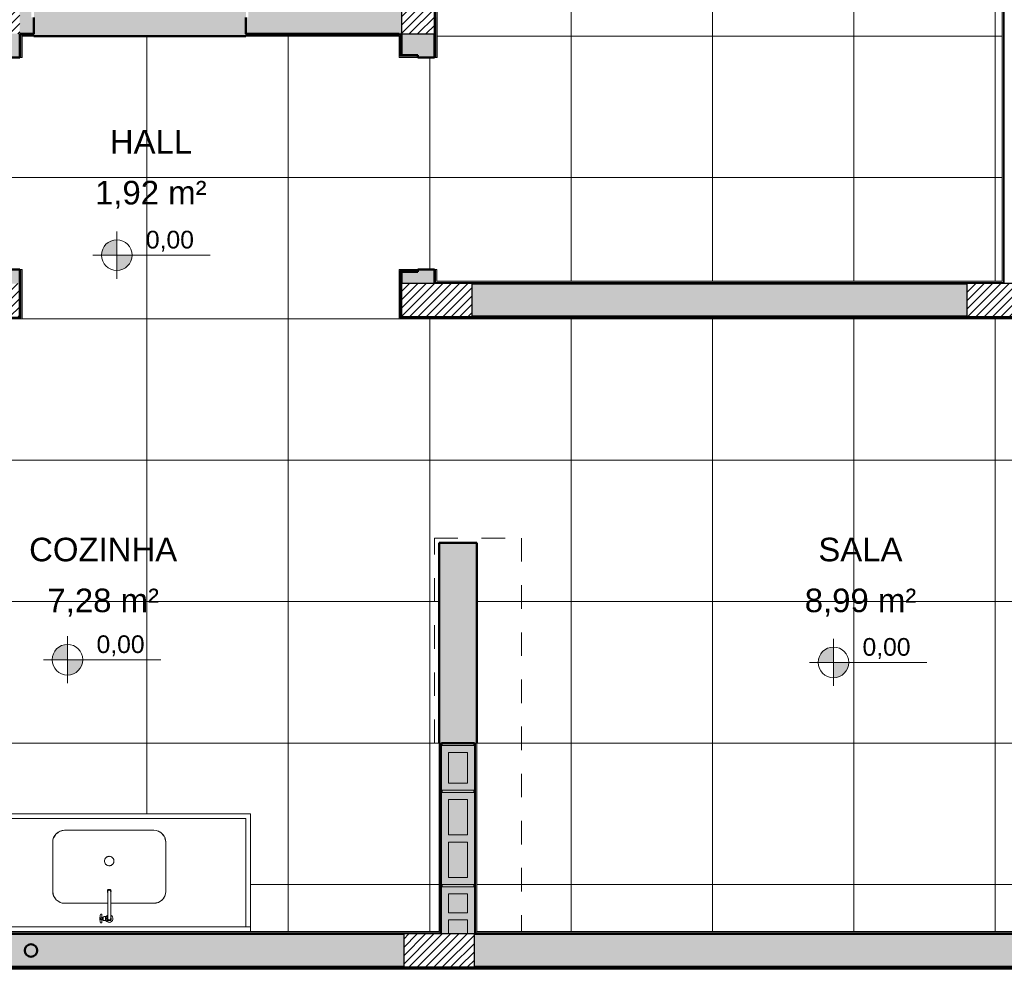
# Model space of a CAD drawing. Header units: metres. Extents: x -14 to 9.7, y -18.2 to 3.
# Tile 16 of 30: x -5 to -0.8, y -18.2 to -14.2. Entities that reach past the tile are written whole.
import ezdxf

# ---------------------------------------------------------------- set-up
doc = ezdxf.new("R2010")
doc.units = ezdxf.units.M
doc.linetypes.add('Projeção', pattern=[0.003969, 0.002381, -0.001587])
doc.linetypes.add('Traço ponto ponto', pattern=[0.020637, 0.00635, -0.004763, 0, -0.004763, 0, -0.004763])
for name, color, linetype, lineweight in [('A-AREA-IDEN', 7, 'Continuous', 9), ('A-DETL-GENF', 7, 'Continuous', 5), ('A-FLOR-OVHD', 7, 'Projeção', 5), ('A-FLOR-PATT', 7, 'Continuous', 5), ('A-WALL', 7, 'Continuous', 5), ('A-WALL-PATT', 7, 'Continuous', 50), ('G-ANNO-DIMS', 7, 'Continuous', 9), ('I-WALL', 7, 'Continuous', 5), ('P-SANR-FIXT', 7, 'Continuous', 5), ('Q-CASE', 7, 'Continuous', 5), ('Q-SPCQ', 7, 'Continuous', 5)]:
    doc.layers.add(name, color=color, linetype=linetype, lineweight=lineweight)
doc.layers.add('A-DETL', color=7, linetype='Continuous', lineweight=5, true_color=0x00a600)
doc.styles.add('Arial', font='arial.ttf', dxfattribs={"height": 0.075})
doc.styles.add('Arial_1', font='arial.ttf', dxfattribs={"height": 0.1})

# ---------------------------------------------------------------- blocks, each defined once
blk = doc.blocks.new('Tampo de Bancada com Cuba - Granilite 50cm-2857465-PAG_ PISO')
at = {"layer": 'Q-CASE', "color": 8, "true_color": 0x808080}
for p, q in [((-1.2005, -0.02), (-1.2005, 0)), ((-0.0005, 0), (-0.0005, -0.02)), ((-1.2005, -0.02), (-1.2005, -0.5)), ((-1.2005, -0.02), (-0.0005, -0.02)), ((-1.1805, -0.48), (-1.1805, -0.02)), ((-0.0205, -0.02), (-0.0205, -0.48)), ((-0.0005, -0.5), (-0.0005, -0.02)), ((-0.7897, -0.12), (-0.6066, -0.12)), ((-0.5943, -0.12), (-0.4113, -0.12)), ((-0.8405, -0.3792), (-0.8405, -0.1708)), ((-0.3605, -0.1708), (-0.3605, -0.3792)), ((-0.4113, -0.43), (-0.7897, -0.43)), ((-1.2005, -0.5), (-0.0005, -0.5)), ((-0.0205, -0.48), (-1.1805, -0.48))]:
    blk.add_line(p, q, dxfattribs=at)
at = {"layer": 'Q-CASE', "color": 9, "linetype": 'Traço ponto ponto', "true_color": 0xc0c0c0}
for p, q in [((-0.7897, -0.12), (-0.8074, -0.1236)), ((-0.3825, -0.1301), (-0.3913, -0.1246)), ((-0.8303, -0.142), (-0.8359, -0.1508)), ((-0.8149, -0.1277), (-0.8259, -0.1353)), ((-0.3682, -0.1456), (-0.3758, -0.1346)), ((-0.3605, -0.1708), (-0.3641, -0.1531)), ((-0.8405, -0.3792), (-0.8368, -0.3969)), ((-0.8327, -0.4044), (-0.8251, -0.4154)), ((-0.386, -0.4223), (-0.375, -0.4147)), ((-0.3706, -0.408), (-0.365, -0.3992)), ((-0.8185, -0.4199), (-0.8096, -0.4254)), ((-0.4113, -0.43), (-0.3935, -0.4264))]:
    blk.add_line(p, q, dxfattribs=at)
at = {"layer": 'Q-CASE', "color": 8, "true_color": 0x808080}
for centre, start, end in [((-0.7897, -0.1708), 90, 180), ((-0.4113, -0.1708), 360, 90), ((-0.7897, -0.3792), 180, 270), ((-0.4113, -0.3792), 270, 0)]:
    blk.add_arc(centre, 0.0508, start, end, dxfattribs=at)
at = {"layer": 'Q-CASE', "color": 9, "linetype": 'Traço ponto ponto', "true_color": 0xc0c0c0}
for centre, radius, start, end in [((-0.7897, -0.1708), 0.0508, 110.0287, 114.9713), ((-0.4113, -0.1708), 0.0508, 65.0287, 69.9713), ((-0.7897, -0.1708), 0.0508, 155.0287, 159.9713), ((-0.4113, -0.1708), 0.0508, 20.0287, 24.9713), ((-0.6005, -0.2995), 0.02, 0, 180), ((-0.6005, -0.2995), 0.02, 180, 0), ((-0.7897, -0.3792), 0.0508, 200.0287, 204.9713), ((-0.4113, -0.3792), 0.0508, 335.0287, 339.9713), ((-0.7897, -0.3792), 0.0508, 245.0287, 249.9713), ((-0.4113, -0.3792), 0.0508, 290.0287, 294.9713)]:
    blk.add_arc(centre, radius, start, end, dxfattribs=at)
blk = doc.blocks.new('TORNEIRA DE MESA_ BICA MÓVEL_ BICA ALTA - 1167_C34_Cromado CR10-2217854-PAG_ PISO')
at = {"layer": 'P-SANR-FIXT', "color": 8, "true_color": 0x808080}
for p, q in [((-0.0061, -0.1245), (-0.0061, -0.11)), ((-0.0061, -0.1245), (-0.0061, -0.2204)), ((0.0016, -0.1012), (0.0131, -0.1012)), ((0.0061, -0.1245), (0.0061, -0.11)), ((0.0131, -0.1188), (0.0061, -0.1188)), ((0.0061, -0.2204), (0.0061, -0.1245)), ((0.0156, -0.1012), (0.0131, -0.1012)), ((0.0131, -0.1188), (0.0156, -0.1188)), ((0.0156, -0.1023), (0.0156, -0.1012)), ((0.0164, -0.1023), (0.0156, -0.1023)), ((0.0156, -0.1023), (0.0156, -0.1177)), ((0.0156, -0.1188), (0.0156, -0.1177)), ((0.0156, -0.1177), (0.0164, -0.1177)), ((0.0212, -0.1014), (0.0164, -0.1014)), ((0.0164, -0.1014), (0.0164, -0.1023)), ((0.0164, -0.1177), (0.0164, -0.1023)), ((0.0164, -0.1177), (0.0164, -0.1186)), ((0.0164, -0.1186), (0.0212, -0.1186)), ((0.0212, -0.1025), (0.0212, -0.1014)), ((0.0264, -0.1025), (0.0212, -0.1025)), ((0.0212, -0.1186), (0.0212, -0.1175)), ((0.0212, -0.1175), (0.0264, -0.1175)), ((0.0264, -0.1056), (0.0264, -0.1025)), ((0.0272, -0.1056), (0.0264, -0.1056)), ((0.0264, -0.1056), (0.0264, -0.1144)), ((0.0264, -0.1175), (0.0264, -0.1144)), ((0.0264, -0.1144), (0.0272, -0.1144)), ((0.0321, -0.1045), (0.0272, -0.1046)), ((0.0272, -0.1046), (0.0272, -0.1056)), ((0.0272, -0.1144), (0.0272, -0.1056)), ((0.0272, -0.1144), (0.0272, -0.1154)), ((0.0272, -0.1154), (0.0321, -0.1155)), ((0.0362, -0.0918), (0.0321, -0.0918)), ((0.0321, -0.0918), (0.0321, -0.1045)), ((0.0321, -0.1045), (0.0321, -0.1155)), ((0.0393, -0.1065), (0.0321, -0.1065)), ((0.0395, -0.1135), (0.0321, -0.1135)), ((0.0321, -0.1155), (0.0321, -0.1283)), ((0.0321, -0.1283), (0.0362, -0.1283)), ((-0.0061, -0.2204), (-0.0061, -0.2251)), ((0.0061, -0.2204), (0.0061, -0.2251))]:
    blk.add_line(p, q, dxfattribs=at)
for centre, radius, start, end in [((0, -0.11), 0.0158, 90, 247.169), ((0, -0.11), 0.00894, 313.2171, 226.7829), ((0, -0.11), 0.00612, 0, 180), ((0, -0.11), 0.0158, 33.7501, 90), ((-0.0003, -0.1204), 0.0193, 70.6394, 84.83), ((0.0013, -0.1137), 0.0125, 42.7237, 67.2763), ((0.0024, -0.1076), 0.0108, 290.089, 316.6245), ((0, -0.11), 0.0158, 292.831, 326.2499), ((0.0043, -0.1093), 0.00827, 316.6245, 355.3755), ((0.0049, -0.1104), 0.00765, 3.2763, 42.7237), ((0.0362, -0.0925), 0.000702, 17.5666, 90), ((-0.0193, -0.11), 0.0561, 356.4132, 3.5868), ((-0.0193, -0.11), 0.0588, 360, 17.5666), ((-0.0193, -0.11), 0.0588, 342.4334, 360), ((0.0362, -0.1275), 0.000702, 270, 342.4334), ((0.0026, -0.2262), 0.0105, 146.3261, 180), ((0, -0.2252), 0.00788, 151.5421, 28.4579), ((0, -0.2262), 0.00788, 180, 0.0265), ((0, -0.2251), 0.00612, 180, 360), ((-0.0026, -0.2262), 0.0105, 0.0199, 33.6739)]:
    blk.add_arc(centre, radius, start, end, dxfattribs=at)
blk = doc.blocks.new('Bloco B39 - Tipo 1-2819859-PAG_ PISO')
at = {"layer": 'Q-SPCQ', "true_color": 0x7f7f7f}
h = blk.add_hatch(color=8, dxfattribs=at)
h.paths.add_polyline_path([(0.39, 0), (0.39, 0.14), (0, 0.14), (0, 0), (0.389, 0)])
h.paths.add_polyline_path([(0.36, 0.11), (0.36, 0.03), (0.21, 0.03), (0.21, 0.11), (0.3571, 0.11)])
h.paths.add_polyline_path([(0.18, 0.11), (0.18, 0.03), (0.03, 0.03), (0.03, 0.11), (0.1336, 0.11)])
at = {"layer": 'Q-SPCQ'}
for p, q in [((0.39, 0.14), (0, 0.14)), ((0, 0.14), (0, 0)), ((0.39, 0), (0.39, 0.14)), ((0.03, 0.03), (0.03, 0.11)), ((0.03, 0.11), (0.18, 0.11)), ((0.18, 0.11), (0.18, 0.03)), ((0.21, 0.11), (0.36, 0.11)), ((0.21, 0.03), (0.21, 0.11)), ((0.36, 0.11), (0.36, 0.03)), ((0, 0), (0.39, 0)), ((0.18, 0.03), (0.03, 0.03)), ((0.36, 0.03), (0.21, 0.03))]:
    blk.add_line(p, q, dxfattribs=at)
blk = doc.blocks.new('Bloco B19 - Tipo 1-2822786-PAG_ PISO')
at = {"layer": 'Q-SPCQ', "true_color": 0x7f7f7f}
h = blk.add_hatch(color=8, dxfattribs=at)
h.paths.add_polyline_path([(0.19, 0), (0.19, 0.14), (0, 0.14), (0, 0), (0.1422, 0)])
h.paths.add_polyline_path([(0.16, 0.03), (0.03, 0.03), (0.03, 0.11), (0.16, 0.11), (0.16, 0.0961)])
at = {"layer": 'Q-SPCQ'}
for p, q in [((0.19, 0.14), (0, 0.14)), ((0, 0.14), (0, 0)), ((0.19, 0), (0.19, 0.14)), ((0.03, 0.11), (0.16, 0.11)), ((0.03, 0.03), (0.03, 0.11)), ((0.16, 0.11), (0.16, 0.03)), ((0.16, 0.03), (0.03, 0.03)), ((0, 0), (0.19, 0))]:
    blk.add_line(p, q, dxfattribs=at)
blk = doc.blocks.new('Bloco B34 - Tipo 1-2821794-PAG_ PISO')
at = {"layer": 'Q-SPCQ', "true_color": 0x7f7f7f}
h = blk.add_hatch(color=8, dxfattribs=at)
h.paths.add_polyline_path([(0.2, 0.0284), (0.2, 0.03), (0.14, 0.03), (0.14, 0.11), (0.2, 0.11), (0.2, 0.14), (0, 0.14), (0, 0), (0.2, 0), (0.2, 0.021)])
h.paths.add_polyline_path([(0.11, 0.11), (0.11, 0.03), (0.03, 0.03), (0.03, 0.11), (0.0847, 0.11)])
at = {"layer": 'Q-SPCQ'}
for p, q in [((0.2, 0.14), (0, 0.14)), ((0, 0.14), (0, 0)), ((0.03, 0.03), (0.03, 0.11)), ((0.03, 0.11), (0.11, 0.11)), ((0.11, 0.11), (0.11, 0.03)), ((0.14, 0.11), (0.2, 0.11)), ((0.14, 0.03), (0.14, 0.11)), ((0, 0), (0.2, 0)), ((0.11, 0.03), (0.03, 0.03)), ((0.2, 0.03), (0.14, 0.03))]:
    blk.add_line(p, q, dxfattribs=at)
blk = doc.blocks.new('Elevações de ponto - Cota de elevação - planta-402364-PAG_ PISO')
at = {"layer": 'G-ANNO-DIMS'}
h = blk.add_hatch(color=256, dxfattribs=at)
edge = h.paths.add_edge_path()
edge.add_line((-0.002, 0.0013), (-0.002, 0))
edge.add_line((-0.002, 0), (-0.0033, 0))
edge.add_arc((-0.002, 0), 0.0013, 90, 180, ccw=False)
h = blk.add_hatch(color=256, dxfattribs=at)
edge = h.paths.add_edge_path()
edge.add_arc((-0.002, 0), 0.0013, -90, 0, ccw=False)
edge.add_line((-0.002, -0.0013), (-0.002, 0))
edge.add_line((-0.002, 0), (-0.0007, 0))
for p, q in [((-0.002, -0.002), (-0.002, 0.002)), ((-0.002, 0.0013), (-0.002, 0)), ((-0.00403, 0), (0.005929, 0)), ((-0.002, 0), (-0.0033, 0)), ((-0.002, -0.0013), (-0.002, 0)), ((-0.002, 0), (-0.0007, 0))]:
    blk.add_line(p, q, dxfattribs=at)
blk.add_circle((-0.002, 0), 0.0013, dxfattribs=at)
for start, end in [(360, 90), (180, 270)]:
    blk.add_arc((-0.002, 0), 0.0013, start, end, dxfattribs=at)

msp = doc.modelspace()

# ---------------------------------------------------------------- hatches: boundary and pattern name
at = {"layer": 'A-DETL-GENF', "true_color": 0x464646}
h = msp.add_hatch(dxfattribs=at)
h.set_pattern_fill('FP_6', color=49, style=0, pattern_type=2)
h.set_pattern_definition([(45, (0, 0), (-0.01767767, 0.01767767), [])])
h.paths.add_polyline_path([(0.4964, -18.225), (0.4964, -18.085), (0.1964, -18.085), (0.1964, -18.225), (0.3213, -18.225)])
h.paths.add_polyline_path([(-3.3637, -18.225), (-3.0637, -18.225), (-3.0637, -18.085), (-3.3637, -18.085), (-3.3637, -18.0927)])
h.paths.add_polyline_path([(-6.1756, -18.225), (-6.0237, -18.225), (-6.0237, -18.085), (-6.3237, -18.085), (-6.3237, -18.225)])
h.paths.add_polyline_path([(-8.0236, -18.225), (-8.0236, -18.085), (-8.3236, -18.085), (-8.3236, -18.225)])
h.paths.add_polyline_path([(0.3884, -15.625), (0.4964, -15.625), (0.4964, -15.325), (0.3564, -15.325), (0.3564, -15.625), (0.3724, -15.625)])
h.paths.add_polyline_path([(-6.0853, -15.465), (-6.0237, -15.4649), (-6.0237, -15.325), (-6.3237, -15.325), (-6.3237, -15.465), (-6.1636, -15.465)])
h.paths.add_polyline_path([(-0.7436, -15.465), (-0.6736, -15.465), (-0.6736, -15.325), (-0.9736, -15.325), (-0.9736, -15.465)])
h.paths.add_polyline_path([(-5.2937, -15.465), (-4.9937, -15.4649), (-4.9937, -15.325), (-5.2937, -15.325), (-5.2937, -15.3846)])
h.paths.add_polyline_path([(-3.2137, -15.465), (-3.0737, -15.465), (-3.0737, -15.325), (-3.3737, -15.325), (-3.3737, -15.465)])
h.paths.add_polyline_path([(-8.1736, -15.465), (-8.0236, -15.465), (-8.0236, -15.325), (-8.3236, -15.325), (-8.3236, -15.465), (-8.1811, -15.465)])
h.paths.add_polyline_path([(0.4115, -14.515), (0.4964, -14.515), (0.4964, -14.215), (0.3564, -14.215), (0.3564, -14.515), (0.3864, -14.515)])
h.paths.add_polyline_path([(-3.2337, -14.2649), (-3.2337, -13.9649), (-3.3737, -13.9649), (-3.3736, -14.2649), (-3.2643, -14.2649)])
h.paths.add_polyline_path([(-5.1337, -14.2649), (-4.9937, -14.2649), (-4.9937, -13.9649), (-5.1337, -13.9649), (-5.1337, -14.195)])
h.paths.add_polyline_path([(-0.6736, -11.545), (-0.6736, -11.245), (-0.8136, -11.245), (-0.8136, -11.545), (-0.7615, -11.545)])
h.paths.add_polyline_path([(-3.3737, -11.545), (-3.2337, -11.545), (-3.2337, -11.245), (-3.3737, -11.245), (-3.3737, -11.4271)])
h.paths.add_polyline_path([(-7.6936, -11.385), (-7.3937, -11.385), (-7.3937, -11.245), (-7.6937, -11.245), (-7.6937, -11.385)])
h.paths.add_polyline_path([(-4.9836, -11.3849), (-4.8337, -11.3849), (-4.8337, -11.2449), (-5.1337, -11.245), (-5.1335, -11.3849), (-4.993, -11.3849)])
at = {"layer": 'A-DETL-GENF', "true_color": 0xc0c0c0}
msp.add_hatch(color=9, dxfattribs=at).paths.add_polyline_path([(-4.9459, -18.1816), (-4.939, -18.1807), (-4.9326, -18.1781), (-4.9271, -18.1738), (-4.9229, -18.1683), (-4.9202, -18.1619), (-4.9193, -18.155), (-4.9202, -18.1482), (-4.9229, -18.1417), (-4.9271, -18.1362), (-4.9326, -18.132), (-4.939, -18.1293), (-4.9459, -18.1284), (-4.9528, -18.1293), (-4.9592, -18.132), (-4.9647, -18.1362), (-4.969, -18.1417), (-4.9716, -18.1482), (-4.9725, -18.155), (-4.9716, -18.1619), (-4.969, -18.1683), (-4.9647, -18.1738), (-4.9592, -18.1781), (-4.9528, -18.1807)])
at = {"layer": 'A-FLOR-PATT', "true_color": 0x787878}
h = msp.add_hatch(dxfattribs=at)
h.set_pattern_fill('FP_5', color=8, style=0, pattern_type=2)
h.set_pattern_definition([(0, (-2.654, -16.075), (0, 0.6), []), (90, (-2.654, -16.075), (-0.6, 4e-17), [])])
h.paths.add_polyline_path([(-2.9271, -18.075), (0.3464, -18.075), (0.3464, -15.475), (-3.3837, -15.475), (-3.3837, -15.265), (-3.2237, -15.265), (-3.2237, -15.315), (-0.8236, -15.315), (-0.8236, -11.395), (-3.2217, -11.395), (-3.2217, -14.365), (-3.3837, -14.365), (-3.3837, -14.275), (-4.9836, -14.275), (-4.9836, -14.365), (-5.1436, -14.365), (-5.1436, -11.395), (-7.5437, -11.395), (-7.5437, -15.315), (-5.1436, -15.315), (-5.1436, -15.265), (-4.9836, -15.265), (-4.9836, -15.475), (-6.0136, -15.475), (-6.0136, -18.075), (-5.2136, -18.075), (-5.2136, -17.575), (-4.0136, -17.575), (-4.0136, -18.075), (-3.2137, -18.075), (-3.2137, -16.425), (-3.0537, -16.425), (-3.0537, -18.075), (-3.0174, -18.075)])
h.paths.add_polyline_path([(-4.6136, -17.7955), (-4.6084, -17.7948), (-4.6036, -17.7928), (-4.5994, -17.7897), (-4.5963, -17.7855), (-4.5943, -17.7807), (-4.5936, -17.7755), (-4.5943, -17.7703), (-4.5963, -17.7655), (-4.5994, -17.7614), (-4.6036, -17.7582), (-4.6084, -17.7562), (-4.6136, -17.7555), (-4.6188, -17.7562), (-4.6236, -17.7582), (-4.6277, -17.7614), (-4.6309, -17.7655), (-4.6329, -17.7703), (-4.6336, -17.7755), (-4.6329, -17.7807), (-4.6309, -17.7855), (-4.6277, -17.7897), (-4.6236, -17.7928), (-4.6188, -17.7948)])
at = {"layer": 'A-FLOR-PATT', "true_color": 0xa7a7a7}
h = msp.add_hatch(dxfattribs=at)
h.set_pattern_fill('FP_4', color=253, style=0, pattern_type=2)
h.set_pattern_definition([(0, (0, 0), (0.2032, 0.0508), [0.01676, -0.13564, 0.01676, -0.13564, -0.8128]), (0, (0, 0), (0.2032, 0.0508), [-0.3048, 0.01676, -0.28804, 0.01676, -0.13564, -0.3556]), (0, (0, 0), (0.2032, 0.0508), [-0.762, 0.01676, -0.08484, 0.01676, -0.23724]), (120, (0.0762, 0.0254), (-0.14559409, 0.15057636), [0.01676, -0.13564, 0.01676, -0.13564, -0.8128]), (120, (0.0762, 0.0254), (-0.14559409, 0.15057636), [-0.3048, 0.01676, -0.28804, 0.01676, -0.13564, -0.3556]), (120, (0.0762, 0.0254), (-0.14559409, 0.15057636), [-0.762, 0.01676, -0.08484, 0.01676, -0.23724]), (240, (0.1016, 0.127), (-0.05760591, -0.20137636), [0.01676, -0.13564, 0.01676, -0.13564, -0.8128]), (240, (0.1016, 0.127), (-0.05760591, -0.20137636), [-0.3048, 0.01676, -0.28804, 0.01676, -0.13564, -0.3556]), (240, (0.1016, 0.127), (-0.05760591, -0.20137636), [-0.762, 0.01676, -0.08484, 0.01676, -0.23724])])
h.paths.add_polyline_path([(-6.1661, -16.425), (-6.0136, -16.425), (-6.0136, -15.525), (-6.1736, -15.525), (-6.1736, -16.425), (-6.1686, -16.425)])
h.paths.add_polyline_path([(-0.6036, -15.475), (0.2964, -15.475), (0.2964, -15.315), (-0.6036, -15.315), (-0.6036, -15.47)])
h.paths.add_polyline_path([(-4.0336, -14.275), (-4.0336, -14.115), (-4.9336, -14.115), (-4.9336, -14.275), (-4.3709, -14.275)])
at = {"layer": 'A-FLOR-PATT', "true_color": 0xa2a2a2}
h = msp.add_hatch(dxfattribs=at)
h.set_pattern_fill('FP_1', color=253, style=0, pattern_type=2)
h.set_pattern_definition([(50, (0, 0), (0.364365, -0.031877), [0.0381, -0.4191]), (355, (0, 0), (-0.0704845, 0.382117), [0.03048, -0.33528]), (100.451, (0.03036, -0.00266), (0.293886, 0.3502294), [0.03238, -0.35618]), (46.184, (0, 0.1016), (0.54216, -0.084084), [0.05715, -0.62865]), (96.636, (0.0452, 0.0946), (0.474805, 0.494854), [0.04857, -0.53427]), (351.184, (0, 0.1016), (0.47481, 0.494846), [0.04572, -0.50292]), (21, (0.0508, 0.0762), (0.3032265, -0.204528), [0.0381, -0.4191]), (326, (0.0508, 0.0762), (0.123607, 0.368379), [0.03048, -0.33528]), (71.451, (0.07607, 0.05916), (0.426833, 0.163839), [0.03238, -0.35618]), (37.5, (0, 0), (0.0061807, 0.1691082), [0.01676, -0.31445, 0.01676, -0.3236, -0.33655]), (37.5, (0, 0), (0.0061807, 0.1691082), [-0.67158, 0.01676, -0.31979]), (7.5, (0, 0), (0.1336414, 0.2003578), [0.01676, -0.17729, 0.01676, -0.30683, -0.12827]), (7.5, (0, 0), (0.1336414, 0.2003578), [-0.51765, 0.01676, -0.11151]), (327.5, (-0.11328, 0), (0.2711816, -0.0114606), [0.01676, -0.11024, 0.01676, -0.37948, -0.52578]), (327.5, (-0.11328, 0), (0.2711816, -0.0114606), [-0.52324, 0.01676, -0.50902]), (317.5, (-0.16408, 0), (0.296258, 0.0508507), [0.01676, -0.14834, 0.01676, -0.24638, -0.37338]), (317.5, (-0.16408, 0), (0.296258, 0.0508507), [-0.42824, 0.01676, -0.35662])])
h.paths.add_polyline_path([(-7.5512, -15.3225), (-7.5487, -15.3225), (-7.5487, -15.32), (-7.5512, -15.32), (-7.5512, -15.3225)])
h.paths.add_polyline_path([(-7.5512, -15.325), (-7.5512, -15.3225), (-7.5537, -15.3225), (-7.5537, -15.325)])
h.paths.add_polyline_path([(0.3539, -15.3225), (0.3539, -15.32), (0.3514, -15.32), (0.3514, -15.3225)])
h.paths.add_polyline_path([(0.3539, -15.325), (0.3564, -15.325), (0.3564, -15.3225), (0.3539, -15.3227)])
h.paths.add_polyline_path([(-0.8136, -15.325), (-0.8136, -15.3225), (-0.8161, -15.3225), (-0.8161, -15.325)])
h.paths.add_polyline_path([(-0.8186, -15.3225), (-0.8161, -15.3225), (-0.8161, -15.32), (-0.8186, -15.32)])
at = {"layer": 'A-WALL-PATT', "true_color": 0xc0c0c0}
msp.add_hatch(color=9, dxfattribs=at).paths.add_polyline_path([(-3.2217, -14.365), (-3.2217, -11.395), (-3.2237, -11.395), (-3.2237, -14.365)])
at = {"layer": 'A-WALL-PATT', "true_color": 0x808080}
for points in [[(-0.8161, -15.32), (-0.8161, -11.3875), (-0.8186, -11.3875), (-0.8186, -15.32)], [(-0.8148, -15.3225), (-0.8136, -15.3225), (-0.8136, -11.385), (-0.8161, -11.385), (-0.8161, -15.3225)], [(-3.2287, -15.325), (-0.8161, -15.325), (-0.8161, -15.3225), (-3.2337, -15.3225), (-3.2337, -15.325)], [(-0.8236, -15.3225), (-0.8186, -15.3225), (-0.8186, -15.32), (-3.2312, -15.32), (-3.2312, -15.3225), (-1.4834, -15.3225)], [(-2.9271, -15.465), (-0.9736, -15.465), (-0.9736, -15.325), (-3.0737, -15.325), (-3.0737, -15.465), (-3.0537, -15.465)], [(-5.8146, -15.4675), (-4.9911, -15.4675), (-4.9911, -15.465), (-6.0211, -15.465), (-6.0211, -15.4675), (-5.9951, -15.4675)], [(-5.1336, -15.47), (-4.9886, -15.47), (-4.9886, -15.4675), (-6.0186, -15.4676), (-6.0186, -15.47), (-5.8146, -15.47)], [(-0.7436, -15.47), (-0.7436, -15.4675), (-3.3787, -15.4675), (-3.3787, -15.47), (-0.7461, -15.47)], [(-0.7448, -15.4675), (-0.7436, -15.4675), (-0.7436, -15.465), (-3.3762, -15.465), (-3.3762, -15.4675), (-0.8136, -15.4675)], [(-3.2087, -18.08), (-3.2062, -18.08), (-3.2062, -17.275), (-3.2087, -17.275), (-3.2087, -18.075)], [(-3.2049, -18.0825), (-3.2037, -18.0825), (-3.2037, -17.275), (-3.2062, -17.275), (-3.2062, -18.0825)], [(-3.0637, -18.0825), (-3.0612, -18.0825), (-3.0612, -17.275), (-3.0637, -17.275), (-3.0637, -18.075)], [(-3.0612, -18.08), (-3.0587, -18.08), (-3.0587, -17.275), (-3.0612, -17.275), (-3.0612, -18.075)], [(-3.2881, -18.085), (-3.2062, -18.085), (-3.2062, -18.0825), (-6.0236, -18.0825), (-6.0236, -18.085), (-3.3637, -18.085)], [(-3.2881, -18.0825), (-3.2087, -18.0825), (-3.2087, -18.08), (-6.0211, -18.08), (-6.0211, -18.0825), (-3.649, -18.0825)], [(0.3464, -18.085), (0.3564, -18.085), (0.3564, -18.0825), (-3.0637, -18.0825), (-3.0637, -18.085), (0.3213, -18.085)], [(0.1964, -18.225), (0.1964, -18.085), (-3.0637, -18.085), (-3.0637, -18.225), (-0.0396, -18.225)], [(0.3464, -18.0825), (0.3539, -18.0825), (0.3539, -18.08), (-3.0612, -18.08), (-3.0612, -18.0825), (0.3213, -18.0825)], [(-3.2881, -18.2275), (-3.1337, -18.2275), (-3.1337, -18.225), (-6.0936, -18.225), (-6.0936, -18.2275), (-3.3637, -18.2275)], [(-6.0936, -18.23), (-3.1337, -18.23), (-3.1337, -18.2275), (-6.0936, -18.2275)], [(0.3564, -18.2275), (0.4989, -18.2275), (0.4989, -18.225), (-3.1337, -18.225), (-3.1337, -18.2275), (-2.9271, -18.2275), (0.3213, -18.2275)], [(0.4964, -18.23), (0.5014, -18.23), (0.5014, -18.2275), (-3.1337, -18.2275), (-3.1337, -18.23), (0.3564, -18.23)]]:
    msp.add_hatch(color=8, dxfattribs=at).paths.add_polyline_path(points)
h = msp.add_hatch(color=8, dxfattribs=at)
h.paths.add_polyline_path([(-4.9911, -14.265), (-4.9336, -14.265), (-4.9336, -14.195), (-4.9436, -14.195), (-4.9436, -14.125), (-4.9936, -14.125), (-4.9936, -14.265)])
h.paths.add_polyline_path([(-3.3783, -14.265), (-3.3737, -14.2649), (-3.3737, -14.125), (-4.0236, -14.125), (-4.0236, -14.195), (-4.0336, -14.195), (-4.0336, -14.265), (-3.3837, -14.265)])
h = msp.add_hatch(color=8, dxfattribs=at)
h.paths.add_polyline_path([(-3.2312, -15.3225), (-3.2312, -15.265), (-3.2337, -15.265), (-3.2337, -15.3225)])
h.paths.add_polyline_path([(-3.2337, -14.365), (-3.2312, -14.365), (-3.2312, -14.195), (-3.2337, -14.195), (-3.2337, -14.3633)])
h = msp.add_hatch(color=8, dxfattribs=at)
h.paths.add_polyline_path([(-3.2312, -15.32), (-3.2287, -15.32), (-3.2287, -15.265), (-3.2312, -15.265), (-3.2312, -15.315)])
h.paths.add_polyline_path([(-3.2287, -14.365), (-3.2287, -14.195), (-3.2312, -14.195), (-3.2312, -14.365)])
h = msp.add_hatch(color=8, dxfattribs=at)
h.paths.add_polyline_path([(-5.1336, -15.325), (-4.9936, -15.325), (-4.9936, -15.265), (-5.0636, -15.265), (-5.0636, -15.275), (-5.1336, -15.275), (-5.1336, -15.3225)])
h.paths.add_polyline_path([(-4.9936, -14.365), (-4.9937, -14.2649), (-5.1336, -14.2649), (-5.1336, -14.355), (-5.0636, -14.355), (-5.0636, -14.365)])
h = msp.add_hatch(color=8, dxfattribs=at)
h.paths.add_polyline_path([(-4.9936, -15.465), (-4.9911, -15.465), (-4.9911, -15.265), (-4.9936, -15.265), (-4.9936, -15.4625)])
h.paths.add_polyline_path([(-4.9911, -14.365), (-4.9911, -14.265), (-4.9936, -14.265), (-4.9936, -14.365)])
h = msp.add_hatch(color=8, dxfattribs=at)
h.paths.add_polyline_path([(-4.9411, -14.2675), (-4.9336, -14.2675), (-4.9336, -14.265), (-4.9911, -14.265), (-4.9911, -14.2675), (-4.9436, -14.2675)])
h.paths.add_polyline_path([(-3.3762, -14.2675), (-3.3763, -14.265), (-4.0336, -14.265), (-4.0336, -14.2675), (-3.3763, -14.2675)])
h = msp.add_hatch(color=8, dxfattribs=at)
h.paths.add_polyline_path([(-4.9911, -15.4675), (-4.9886, -15.4675), (-4.9886, -15.265), (-4.9911, -15.265), (-4.9911, -15.465)])
h.paths.add_polyline_path([(-4.9886, -14.365), (-4.9886, -14.2675), (-4.9911, -14.2675), (-4.9911, -14.365)])
h = msp.add_hatch(color=8, dxfattribs=at)
h.paths.add_polyline_path([(-4.0336, -14.27), (-3.3787, -14.27), (-3.3787, -14.2675), (-4.0336, -14.2675)])
h.paths.add_polyline_path([(-4.9864, -14.27), (-4.9336, -14.27), (-4.9336, -14.2675), (-4.9886, -14.2675), (-4.9886, -14.27)])
h = msp.add_hatch(color=8, dxfattribs=at)
h.paths.add_polyline_path([(-3.3762, -15.4675), (-3.3762, -15.4675), (-3.3762, -15.2725), (-3.3037, -15.2725), (-3.3037, -15.27), (-3.3787, -15.27), (-3.3787, -15.4675)])
h.paths.add_polyline_path([(-3.3787, -14.36), (-3.3037, -14.36), (-3.3037, -14.3575), (-3.3762, -14.3575), (-3.3763, -14.2675), (-3.3787, -14.2676), (-3.3787, -14.3575)])
h = msp.add_hatch(color=8, dxfattribs=at)
h.paths.add_polyline_path([(-3.3762, -15.465), (-3.3737, -15.465), (-3.3737, -15.275), (-3.3037, -15.275), (-3.3037, -15.2725), (-3.3762, -15.2725), (-3.3762, -15.3846)])
h.paths.add_polyline_path([(-3.3762, -14.3575), (-3.3037, -14.3575), (-3.3037, -14.355), (-3.3737, -14.355), (-3.3737, -14.265), (-3.3762, -14.265), (-3.3762, -14.355)])
h = msp.add_hatch(color=8, dxfattribs=at)
h.paths.add_polyline_path([(-3.2337, -15.325), (-3.2337, -15.265), (-3.3037, -15.265), (-3.3037, -15.275), (-3.3737, -15.275), (-3.3737, -15.325), (-3.2881, -15.325)])
h.paths.add_polyline_path([(-3.2337, -14.365), (-3.2337, -14.2649), (-3.3737, -14.265), (-3.3737, -14.355), (-3.3037, -14.355), (-3.3037, -14.365)])
h = msp.add_hatch(color=8, dxfattribs=at)
h.paths.add_polyline_path([(-5.8146, -15.465), (-5.2937, -15.465), (-5.2937, -15.325), (-6.0236, -15.3251), (-6.0236, -15.465), (-5.9951, -15.465)])
h.paths.add_polyline_path([(-4.9937, -15.465), (-4.9936, -15.465), (-4.9937, -15.4649)])
h = msp.add_hatch(color=8, dxfattribs=at)
h.paths.add_polyline_path([(-3.1527, -18.085), (-3.0937, -18.085), (-3.0937, -18.025), (-3.1737, -18.025), (-3.1737, -18.085)])
h.paths.add_polyline_path([(-3.1076, -17.995), (-3.0937, -17.995), (-3.0937, -17.915), (-3.1737, -17.915), (-3.1737, -17.995), (-3.1527, -17.995)])
h.paths.add_polyline_path([(-3.1737, -17.885), (-3.0637, -17.885), (-3.0637, -17.875), (-3.2037, -17.875), (-3.2037, -17.885), (-3.1978, -17.885)])
h.paths.add_polyline_path([(-3.1737, -17.845), (-3.0937, -17.845), (-3.0937, -17.695), (-3.1737, -17.695), (-3.1737, -17.8421)])
h.paths.add_polyline_path([(-3.1737, -17.665), (-3.0937, -17.665), (-3.0937, -17.515), (-3.1737, -17.515), (-3.1737, -17.6187)])
h.paths.add_polyline_path([(-3.1978, -17.485), (-3.0637, -17.485), (-3.0637, -17.475), (-3.2037, -17.475), (-3.2037, -17.485)])
h.paths.add_polyline_path([(-3.1737, -17.445), (-3.0937, -17.445), (-3.0937, -17.315), (-3.1737, -17.315), (-3.1737, -17.4272)])
h.paths.add_polyline_path([(-3.0637, -17.285), (-3.0637, -17.275), (-3.2037, -17.275), (-3.2037, -17.285), (-3.0937, -17.285)])
h = msp.add_hatch(color=8, dxfattribs=at)
h.paths.add_polyline_path([(-3.649, -18.225), (-3.3637, -18.225), (-3.3637, -18.085), (-6.0237, -18.0852), (-6.0237, -18.225), (-4.3709, -18.225)])
h.paths.add_polyline_path([(-4.9459, -18.1816), (-4.9528, -18.1807), (-4.9592, -18.1781), (-4.9647, -18.1738), (-4.969, -18.1683), (-4.9716, -18.1619), (-4.9725, -18.155), (-4.9716, -18.1482), (-4.969, -18.1417), (-4.9647, -18.1362), (-4.9592, -18.132), (-4.9528, -18.1293), (-4.9459, -18.1284), (-4.939, -18.1293), (-4.9326, -18.132), (-4.9271, -18.1362), (-4.9229, -18.1417), (-4.9202, -18.1482), (-4.9193, -18.155), (-4.9202, -18.1619), (-4.9229, -18.1683), (-4.9271, -18.1738), (-4.9326, -18.1781), (-4.939, -18.1807)])
at = {"layer": 'I-WALL', "true_color": 0x808080}
for points in [[(-0.8236, -15.315), (-0.8186, -15.315), (-0.8186, -11.39), (-0.8236, -11.39), (-0.8236, -14.365)], [(-1.4834, -15.32), (-0.8186, -15.32), (-0.8186, -15.315), (-3.2287, -15.315), (-3.2287, -15.32), (-2.9271, -15.32)], [(-5.1336, -15.475), (-4.9836, -15.475), (-4.9836, -15.47), (-6.0136, -15.47), (-6.0136, -15.475), (-5.8146, -15.475)], [(-3.3737, -15.475), (-0.7436, -15.475), (-0.7436, -15.47), (-3.3837, -15.47), (-3.3837, -15.475)], [(-3.2137, -18.075), (-3.2087, -18.075), (-3.2087, -17.275), (-3.2137, -17.275), (-3.2137, -18.0655)], [(-3.0587, -18.075), (-3.0537, -18.075), (-3.0537, -17.275), (-3.0587, -17.275), (-3.0587, -18.0655)], [(-4.9123, -18.08), (-3.2087, -18.08), (-3.2087, -18.075), (-6.0186, -18.075), (-6.0186, -18.08), (-5.0928, -18.08)], [(0.3464, -18.08), (0.3514, -18.08), (0.3514, -18.075), (-3.0587, -18.075), (-3.0587, -18.08), (0.3213, -18.08)], [(-3.1337, -18.235), (-3.1337, -18.23), (-6.0936, -18.23), (-6.0936, -18.235), (-3.2881, -18.235)], [(-3.1337, -18.235), (0.5064, -18.235), (0.5064, -18.23), (-3.1337, -18.23)]]:
    msp.add_hatch(color=8, dxfattribs=at).paths.add_polyline_path(points)
h = msp.add_hatch(color=8, dxfattribs=at)
h.paths.add_polyline_path([(-3.2287, -15.315), (-3.2237, -15.315), (-3.2237, -15.265), (-3.2287, -15.265)])
h.paths.add_polyline_path([(-3.2237, -14.365), (-3.2237, -14.195), (-3.2287, -14.195), (-3.2287, -14.365)])
h = msp.add_hatch(color=8, dxfattribs=at)
h.paths.add_polyline_path([(-4.9836, -15.47), (-4.9836, -15.265), (-4.9886, -15.265), (-4.9886, -15.47), (-4.9861, -15.47)])
h.paths.add_polyline_path([(-4.9836, -14.365), (-4.9836, -14.27), (-4.9886, -14.27), (-4.9886, -14.365)])
h = msp.add_hatch(color=8, dxfattribs=at)
h.paths.add_polyline_path([(-3.3837, -14.275), (-3.3837, -14.27), (-4.0336, -14.27), (-4.0336, -14.275), (-3.4685, -14.275)])
h.paths.add_polyline_path([(-4.9336, -14.275), (-4.9336, -14.27), (-4.9836, -14.27), (-4.9836, -14.275), (-4.9386, -14.275)])
h = msp.add_hatch(color=8, dxfattribs=at)
h.paths.add_polyline_path([(-3.3837, -15.47), (-3.3787, -15.47), (-3.3787, -15.27), (-3.3037, -15.27), (-3.3037, -15.265), (-3.3837, -15.265), (-3.3837, -15.4675)])
h.paths.add_polyline_path([(-3.3737, -14.365), (-3.3037, -14.365), (-3.3037, -14.36), (-3.3787, -14.36), (-3.3787, -14.27), (-3.3837, -14.27), (-3.3837, -14.365), (-3.3762, -14.365)])
at = {"layer": 'I-WALL', "true_color": 0xc0c0c0}
for points in [[(-3.0537, -16.585), (-3.0537, -16.425), (-3.2137, -16.425), (-3.2137, -16.585), (-3.1076, -16.585)], [(-3.0612, -17.275), (-3.0537, -17.275), (-3.0537, -16.585), (-3.2137, -16.585), (-3.2137, -17.275), (-3.0637, -17.275)]]:
    msp.add_hatch(color=9, dxfattribs=at).paths.add_polyline_path(points)
h = msp.add_hatch(color=9, dxfattribs=at)
h.paths.add_polyline_path([(-3.2062, -18.0825), (-3.2062, -18.08), (-3.2087, -18.08), (-3.2087, -18.0825), (-3.2074, -18.0825)])
h.paths.add_polyline_path([(-3.2062, -18.085), (-3.2037, -18.085), (-3.2037, -18.0825), (-3.2062, -18.0825)])
h.paths.add_polyline_path([(-6.1661, -18.0825), (-6.1661, -18.08), (-6.1686, -18.08), (-6.1686, -18.0825), (-6.1673, -18.0825)])
h.paths.add_polyline_path([(-6.1636, -18.085), (-6.1636, -18.0825), (-6.1661, -18.0825), (-6.1661, -18.085)])

# ---------------------------------------------------------------- linework, layer by layer
at = {"layer": 'A-DETL', "color": 7, "lineweight": 25}
for p, q in [((-3.3737, -13.9649), (-3.3737, -14.2649)), ((-3.2337, -14.2649), (-3.2337, -13.9649)), ((-3.3737, -14.2649), (-3.2337, -14.2649)), ((-3.0737, -15.325), (-3.3737, -15.325)), ((-3.3737, -15.325), (-3.3737, -15.465)), ((-3.0737, -15.465), (-3.0737, -15.325)), ((-0.6736, -15.325), (-0.9736, -15.325)), ((-0.9736, -15.325), (-0.9736, -15.465)), ((-3.3737, -15.465), (-3.0737, -15.465)), ((-0.9736, -15.465), (-0.6736, -15.465)), ((-3.0637, -18.085), (-3.3637, -18.085)), ((-3.3637, -18.085), (-3.3637, -18.225)), ((-3.0637, -18.225), (-3.0637, -18.085)), ((-3.3637, -18.225), (-3.0637, -18.225))]:
    msp.add_line(p, q, dxfattribs=at)
at = {"layer": 'A-DETL', "color": 7, "lineweight": 50}
for start, end in [(0, 180), (180, 0)]:
    msp.add_arc((-4.9459, -18.155), 0.0266, start, end, dxfattribs=at)
at = {"layer": 'A-FLOR-OVHD'}
for p, q in [((-3.2337, -17.275), (-3.2337, -16.405)), ((-3.2337, -16.405), (-2.8637, -16.405)), ((-2.8637, -16.405), (-2.8637, -18.075)), ((-3.2137, -17.275), (-3.2337, -17.275))]:
    msp.add_line(p, q, dxfattribs=at)
at = {"layer": 'A-WALL'}
for p, q in [((-3.2312, -14.365), (-3.2312, -11.395)), ((-3.2287, -14.365), (-3.2287, -11.39)), ((-3.2237, -14.365), (-3.2237, -11.395)), ((-3.2217, -11.395), (-3.2217, -14.365)), ((-0.8236, -11.395), (-0.8236, -15.315)), ((-0.8186, -11.39), (-0.8186, -15.32)), ((-0.8161, -11.3875), (-0.8161, -15.3225)), ((-4.9911, -14.2675), (-4.9336, -14.2675)), ((-4.9911, -14.365), (-4.9911, -14.2675)), ((-4.9886, -14.27), (-4.9336, -14.27)), ((-4.9886, -14.365), (-4.9886, -14.27)), ((-4.9836, -14.275), (-4.9336, -14.275)), ((-4.9836, -14.365), (-4.9836, -14.275)), ((-4.9336, -14.275), (-4.9336, -14.265)), ((-4.0336, -14.265), (-4.0336, -14.275)), ((-4.0336, -14.2675), (-3.3762, -14.2675)), ((-4.0336, -14.27), (-3.3787, -14.27)), ((-4.0336, -14.275), (-3.3837, -14.275)), ((-3.3762, -14.265), (-3.3837, -14.265)), ((-3.3837, -14.275), (-3.3837, -14.365)), ((-3.3787, -14.27), (-3.3787, -14.36)), ((-3.3762, -14.2675), (-3.3762, -14.3575)), ((-4.9936, -14.365), (-4.9836, -14.365)), ((-3.3837, -14.365), (-3.3037, -14.365)), ((-3.3787, -14.36), (-3.3037, -14.36)), ((-3.3762, -14.3575), (-3.3037, -14.3575)), ((-3.2337, -14.365), (-3.2217, -14.365)), ((-4.9836, -15.265), (-4.9936, -15.265)), ((-4.9911, -15.265), (-4.9911, -15.4675)), ((-4.9886, -15.265), (-4.9886, -15.47)), ((-4.9836, -15.475), (-4.9836, -15.265)), ((-3.3837, -15.265), (-3.3837, -15.475)), ((-3.3037, -15.265), (-3.3837, -15.265)), ((-3.3787, -15.47), (-3.3787, -15.27)), ((-3.3037, -15.27), (-3.3787, -15.27)), ((-3.3762, -15.4675), (-3.3762, -15.2725)), ((-3.3037, -15.2725), (-3.3762, -15.2725)), ((-3.2237, -15.265), (-3.2337, -15.265)), ((-3.2312, -15.3225), (-3.2312, -15.265)), ((-3.2287, -15.32), (-3.2287, -15.265)), ((-3.2237, -15.315), (-3.2237, -15.265)), ((-3.2312, -15.3225), (-0.8161, -15.3225)), ((-3.2287, -15.32), (-0.8186, -15.32)), ((-0.8236, -15.315), (-3.2237, -15.315)), ((-6.0211, -15.4675), (-4.9911, -15.4675)), ((-6.0186, -15.47), (-4.9886, -15.47)), ((-6.0136, -15.475), (-4.9836, -15.475)), ((-3.3837, -15.475), (-0.6036, -15.475)), ((-3.3787, -15.47), (-0.6036, -15.47)), ((-3.3762, -15.4675), (-0.6086, -15.4675)), ((-3.2037, -17.275), (-3.2137, -17.275)), ((-3.2137, -17.275), (-3.2137, -18.075)), ((-3.2087, -17.275), (-3.2087, -18.08)), ((-3.2062, -17.275), (-3.2062, -18.0825)), ((-3.0537, -17.275), (-3.0637, -17.275)), ((-3.0612, -17.275), (-3.0612, -18.075)), ((-3.0587, -17.275), (-3.0587, -18.08)), ((-3.0537, -18.075), (-3.0537, -17.275)), ((-3.2037, -18.0825), (-6.0211, -18.0825)), ((-3.2062, -18.08), (-6.0186, -18.08)), ((-3.2137, -18.075), (-6.0136, -18.075)), ((-3.0612, -18.0825), (-3.0612, -18.08)), ((-3.0612, -18.0825), (0.3539, -18.0825)), ((-3.0587, -18.08), (0.3514, -18.08)), ((0.3464, -18.075), (-3.0537, -18.075)), ((-8.3336, -18.2275), (0.4989, -18.2275)), ((-8.3336, -18.23), (0.5014, -18.23)), ((-8.3336, -18.235), (0.5064, -18.235))]:
    msp.add_line(p, q, dxfattribs=at)
at = {"layer": 'A-WALL', "lineweight": 50}
for p, q in [((-4.9336, -14.265), (-4.9336, -14.195)), ((-4.0336, -14.195), (-4.0336, -14.265)), ((-4.9936, -14.265), (-4.9336, -14.265)), ((-4.9936, -14.365), (-4.9936, -14.265)), ((-4.0336, -14.265), (-3.3837, -14.265)), ((-3.3737, -14.265), (-3.3762, -14.265)), ((-3.3737, -14.265), (-3.3737, -14.355)), ((-3.2337, -14.365), (-3.2337, -14.2649)), ((-5.0636, -14.365), (-4.9936, -14.365)), ((-3.3737, -14.355), (-3.3037, -14.355)), ((-3.3037, -14.365), (-3.3037, -14.355)), ((-3.3037, -14.365), (-3.2337, -14.365)), ((-4.9936, -15.265), (-5.0636, -15.265)), ((-4.9936, -15.265), (-4.9936, -15.465)), ((-3.3737, -15.275), (-3.3737, -15.325)), ((-3.3037, -15.275), (-3.3737, -15.275)), ((-3.2337, -15.265), (-3.3037, -15.265)), ((-3.3037, -15.275), (-3.3037, -15.265)), ((-3.2337, -15.325), (-3.2337, -15.265)), ((-3.0737, -15.325), (-0.9736, -15.325)), ((-3.0737, -15.465), (-0.9736, -15.465)), ((-3.0637, -17.275), (-3.2037, -17.275)), ((-3.2037, -17.275), (-3.2037, -17.285)), ((-3.0637, -17.275), (-3.0637, -17.285)), ((-3.2037, -17.475), (-3.2037, -17.485)), ((-3.0637, -17.475), (-3.0637, -17.485)), ((-3.2037, -17.875), (-3.2037, -17.885)), ((-3.0637, -17.875), (-3.0637, -17.885)), ((-3.3637, -18.085), (-6.0236, -18.085)), ((-3.0637, -18.085), (0.1964, -18.085)), ((-3.0612, -18.08), (-3.0612, -18.075)), ((-3.3637, -18.225), (-6.0237, -18.225)), ((-3.0637, -18.225), (0.1964, -18.225))]:
    msp.add_line(p, q, dxfattribs=at)
at = {"layer": 'I-WALL', "lineweight": 50}
for p, q in [((-4.0336, -14.275), (-4.9336, -14.275)), ((-3.2137, -17.275), (-3.2137, -16.425)), ((-3.2137, -16.425), (-3.0537, -16.425)), ((-3.0537, -16.425), (-3.0537, -17.275))]:
    msp.add_line(p, q, dxfattribs=at)

# ---------------------------------------------------------------- block references
at = {"layer": 'G-ANNO-DIMS', "xscale": 49.99999999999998, "yscale": 49.99999999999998, "zscale": 49.99999999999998}
for p in [(-4.4814, -15.2042), (-4.6908, -16.9212), (-1.4399, -16.9326)]:
    msp.add_blockref('Elevações de ponto - Cota de elevação - planta-402364-PAG_ PISO', p, dxfattribs=at)
at = {"layer": 'P-SANR-FIXT', "color": 8, "true_color": 0x808080, "rotation": 180}
msp.add_blockref('TORNEIRA DE MESA_ BICA MÓVEL_ BICA ALTA - 1167_C34_Cromado CR10-2217854-PAG_ PISO', (-4.6136, -18.13), dxfattribs=at)
at = {"layer": 'Q-CASE', "color": 8, "true_color": 0x808080, "rotation": 180}
msp.add_blockref('Tampo de Bancada com Cuba - Granilite 50cm-2857465-PAG_ PISO', (-5.2141, -18.075), dxfattribs=at)
at = {"layer": 'Q-SPCQ'}
for name, p, rotation in [('Bloco B19 - Tipo 1-2822786-PAG_ PISO', (-3.2037, -17.285), 269.9999999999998), ('Bloco B39 - Tipo 1-2819859-PAG_ PISO', (-3.2037, -17.485), 270), ('Bloco B34 - Tipo 1-2821794-PAG_ PISO', (-3.2037, -17.885), 270)]:
    msp.add_blockref(name, p, dxfattribs=dict(at, rotation=rotation))

# ---------------------------------------------------------------- texts
at = {"layer": 'A-AREA-IDEN', "char_height": 0.1, "attachment_point": 1, "style": 'Arial_1'}
for s, insert, width in [('HALL', (-4.6112, -14.673), 0.432911), ('1,92 m²', (-4.674, -14.8889), 0.585232), ('COZINHA', (-4.9537, -16.4035), 0.773628), ('SALA', (-1.604, -16.4035), 0.444937), ('7,28 m²', (-4.8759, -16.6194), 0.585232), ('8,99 m²', (-1.6618, -16.6194), 0.585232)]:
    msp.add_mtext(s, dxfattribs=dict(at, insert=insert, width=width))
at = {"layer": 'G-ANNO-DIMS', "lineweight": 18, "char_height": 0.075, "width": 0.244244, "attachment_point": 1, "line_spacing_factor": 0.941778, "style": 'Arial'}
for insert in [(-4.4581, -15.1008), (-4.6675, -16.8178), (-1.4167, -16.8292)]:
    msp.add_mtext('0,00', dxfattribs=dict(at, insert=insert))

doc.saveas('drawing.dxf')
